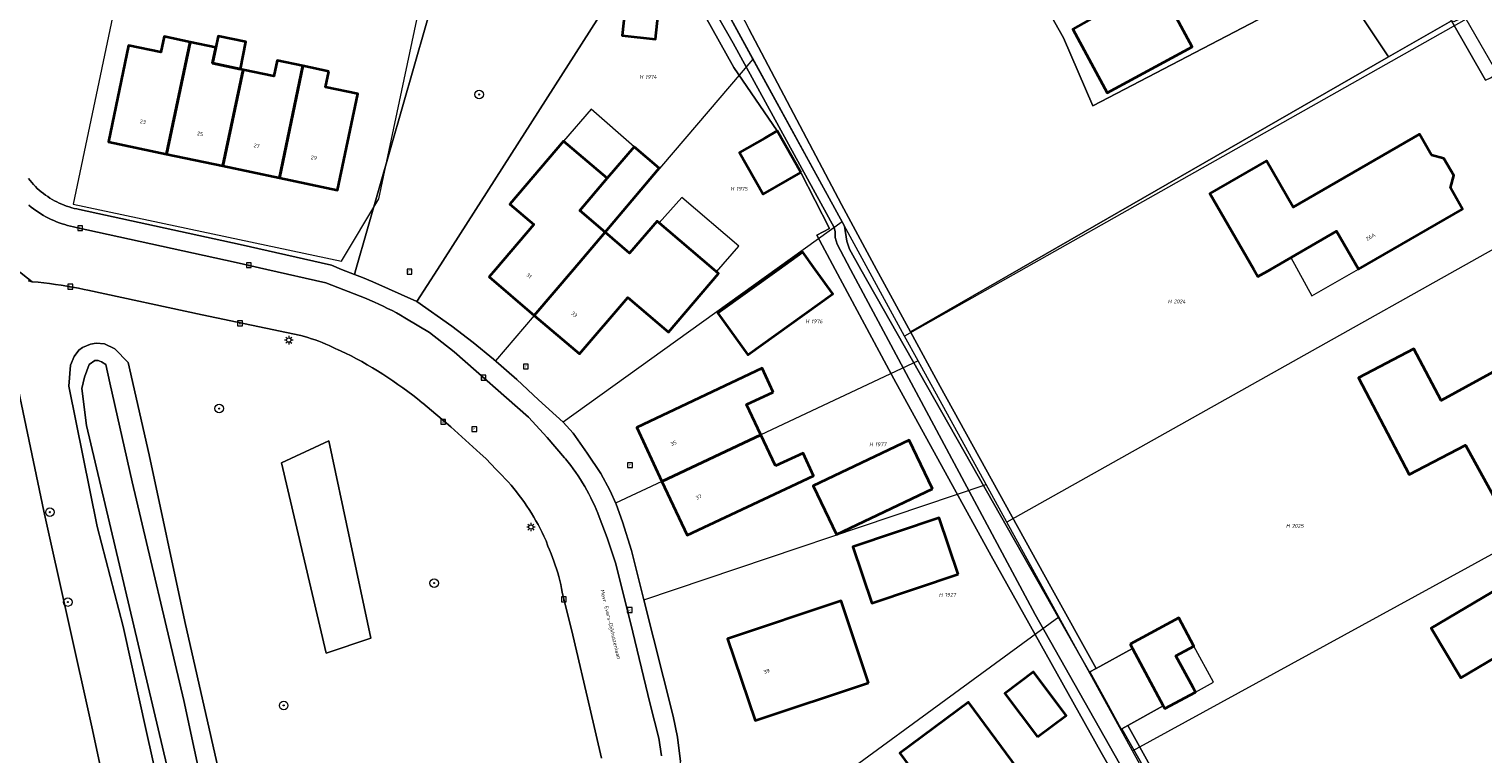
# Model space of a CAD drawing. Header units: metres. Extents: x 250001 to 257773, y 598992 to 609118.
# Tile 100 of 256: x 251934 to 252070, y 601113 to 601181. Entities that reach past the tile are written whole.
import ezdxf
from ezdxf.enums import TextEntityAlignment as Align
from ezdxf.lldxf.tags import DXFTag

# ---------------------------------------------------------------- set-up
doc = ezdxf.new("R2010")
doc.units = ezdxf.units.M
for name, color, linetype, lineweight in [('B-WE-GR-BOOM-S', 252, 'Continuous', 25), ('B-WE-GR-GRAS-GV', 252, 'Continuous', 13), ('B-WE-GR-GROENVOORZIENING-GV', 252, 'Continuous', 18), ('B-WE-KG-GRENS_PERCEEL-G', 150, 'KG-PERCEEL', 18), ('B-WE-KG-GRENS_PERCEEL-S', 150, 'Continuous', 25), ('B-WE-KL-ET_LS_OV_LICHTMAST-S', 252, 'Continuous', 25), ('B-WE-OG-BEBOUWING-GV', 1, 'Continuous', 35), ('B-WE-OG-BEBOUWING-T18', 7, 'Continuous', 18), ('B-WE-OG-BEBOUWING_LUIFEL-GV', 1, 'Continuous', 18), ('B-WE-OG-BEBOUWING_OVERBOUWING-GV', 1, 'Continuous', 18), ('B-WE-OG-TERREIN_ERF-GV', 7, 'Continuous', 18), ('B-WE-OG-TOPOGRAFIE-T18', 2, 'Continuous', 18), ('B-WE-OG-WATER-GV', 252, 'Continuous', 18), ('B-WE-OG-WATER_SLOOT-GV', 252, 'Continuous', 18), ('B-WE-RI-GWA_KOLK-S', 252, 'Continuous', 25), ('B-WE-RI-GWA_RIOOLPUT-S', 252, 'Continuous', 25), ('B-WE-VH-VERHARDING_GESLOTEN-GV', 252, 'Continuous', 18), ('B-WE-VH-VERHARDING_OPEN-GV', 252, 'Continuous', 18), ('X-XX-AL-REFERENTIE-G', 7, 'Continuous', 18)]:
    doc.layers.add(name, color=color, linetype=linetype, lineweight=lineweight)
doc.styles.add('NLCS-ISO', font='NLCS-ISO.ttf')
doc.styles.add('NLCS-ISO-ANNOTATIEF-T18', font='NLCS-ISO.ttf', dxfattribs={"height": 1.8})
doc.styles.get("Standard").update_dxf_attribs({"font": 'NLCS-ISO.ttf'})
tags = doc.linetypes.add('KG-PERCEEL', pattern='A,5.5,-2,["P",Standard,S=1.8,R=0,X=-0.5,Y=-0.9],-2,5.5,-2,[5,NLCS.SHX,S=0.75,R=0,X=0,Y=0],-2', length=19).pattern_tags.tags
tags[6] = DXFTag(74, 10)

# ---------------------------------------------------------------- blocks, each defined once
blk = doc.blocks.new('SKG-PERCEELNUMMER-SO')
at = {"style": 'NLCS-ISO', "oblique": 10, "flags": 1}
blk.add_attdef('GEMEENTECODE', text='', height=1.8, dxfattribs=at).set_placement((0, 2.55), align=Align.MIDDLE_CENTER)
at = {"style": 'NLCS-ISO', "oblique": 10}
blk.add_attdef('SECTIE', text='', height=1.8, dxfattribs=at).set_placement((-0.5, 0), align=Align.MIDDLE_RIGHT)
blk.add_attdef('PERCEELNUMMER', text='', height=1.8, dxfattribs=at).set_placement((0.5, 0), align=Align.MIDDLE_LEFT)
blk = doc.blocks.new('BS2021-132-Xref-KAD-20210617')
at = {"layer": 'B-WE-KG-GRENS_PERCEEL-G', "flags": 128}
for points in [[(251944.355, 601212.885), (251944.589, 601210.703), (251944.526, 601208.287), (251941.249, 601192.189), (251940.6, 601190.419), (251943.61, 601189.801), (251938.279, 601164.439), (251963.372, 601159.086), (251966.888, 601164.94), (251970.948, 601184.192), (251966.108, 601185.185), (251972.797, 601218.836)], [(251994.055, 601192.272), (251970.43, 601155.318), (251973.714, 601153.026), (251975.688, 601151.487), (251977.594, 601149.938), (251977.783, 601149.785)], [(252001.864, 601177.995), (251994.055, 601192.272)], [(252068.574, 601181.726), (252016.041, 601152.078)], [(252078.587, 601164.405), (252068.574, 601181.726)], [(252001.864, 601177.995), (251988.038, 601161.798), (251981.409, 601154.033), (251977.783, 601149.785)], [(252010.193, 601162.769), (252001.864, 601177.995)], [(252078.587, 601164.405), (252055.443, 601151.424), (252025.605, 601134.706)], [(252010.193, 601162.769), (251984.124, 601144.043)], [(252016.041, 601152.078), (252010.193, 601162.769)], [(252017.309, 601149.775), (252016.041, 601152.078)], [(251977.783, 601149.785), (251979.765, 601148.048), (251981.814, 601146.147), (251984.124, 601144.043)], [(252017.309, 601149.775), (252002.602, 601142.868), (251993.345, 601138.52), (251989.018, 601136.488)], [(252023.662, 601138.236), (252017.309, 601149.775)], [(251984.124, 601144.043), (251985.038, 601143.025), (251986.352, 601141.171), (251987.627, 601139.245), (251988.465, 601137.713), (251989.018, 601136.488)], [(252037.373, 601113.331), (252068.744, 601130.504), (252091.378, 601142.918)], [(251991.661, 601127.453), (252023.662, 601138.236)], [(252025.605, 601134.706), (252023.662, 601138.236)], [(251989.018, 601136.488), (251989.064, 601136.386), (251989.649, 601134.745), (251990.49, 601132.07), (251991.661, 601127.453)], [(252030.48, 601125.852), (252025.605, 601134.706)], [(251995.128, 601108.395), (251995.191, 601110.204), (251995.102, 601112.354), (251994.821, 601114.614), (251994.393, 601116.565), (251991.661, 601127.453)], [(252000.391, 601103.864), (252030.48, 601125.852)], [(252037.373, 601113.331), (252030.48, 601125.852)], [(252041.178, 601106.419), (252037.373, 601113.331)]]:
    blk.add_lwpolyline(points, dxfattribs=at)
at = {"layer": 'B-WE-KG-GRENS_PERCEEL-S', "xscale": 0.2, "yscale": 0.2, "zscale": 0.2}
for p, values in [((251991.693, 601176.316), {'PERCEELNUMMER': '1974', 'SECTIE': 'H'}), ((252000.201, 601165.867), {'PERCEELNUMMER': '1975', 'SECTIE': 'H'}), ((252041.114, 601155.335), {'PERCEELNUMMER': '2024', 'SECTIE': 'H'}), ((252007.217, 601153.477), {'PERCEELNUMMER': '1976', 'SECTIE': 'H'}), ((252013.188, 601141.984), {'PERCEELNUMMER': '1977', 'SECTIE': 'H'}), ((252052.163, 601134.361), {'PERCEELNUMMER': '2025', 'SECTIE': 'H'}), ((252019.704, 601127.922), {'PERCEELNUMMER': '1927', 'SECTIE': 'H'})]:
    blk.add_blockref('SKG-PERCEELNUMMER-SO', p, dxfattribs=at).add_auto_attribs(values)
blk = doc.blocks.new('SKL-ET_OV_LICHTMAST-SO')
at = {"color": 0, "linetype": 'ByBlock', "lineweight": 18}
for points in [[(-1.25, 0), (-2, 0)], [(-1.41, 1.41), (-0.88, 0.88)], [(0, 2), (0, 1.25)], [(0.88, 0.88), (1.41, 1.41)], [(2, 0), (1.25, 0)], [(-1.41, -1.41), (-0.88, -0.88)], [(0, -1.25), (0, -2)], [(0.88, -0.88), (1.41, -1.41)]]:
    blk.add_lwpolyline(points, dxfattribs=at)
blk.add_circle((0, 0), 1, dxfattribs=at)
blk = doc.blocks.new('SRI-KOLK-SO')
at = {"color": 0, "linetype": 'ByBlock', "lineweight": 18}
blk.add_lwpolyline([(-1.125, -1.125), (1.125, -1.125), (1.125, 1.125), (-1.125, 1.125)], close=True, dxfattribs=at)
at = {"color": 0, "linetype": 'ByBlock', "lineweight": 18, "style": 'NLCS-ISO'}
blk.add_text('k', height=1.5, dxfattribs=at).set_placement((0, 0), align=Align.MIDDLE_CENTER)
blk = doc.blocks.new('SRI-PUT_INSPECTIEPUT_RIOOLPUT-SO')
at = {"color": 0, "linetype": 'ByBlock', "lineweight": 18}
blk.add_lwpolyline([(-1.12, -1.12), (1.12, -1.12), (1.12, 1.12), (-1.12, 1.12)], close=True, dxfattribs=at)
at = {"color": 0, "linetype": 'ByBlock', "lineweight": 18, "style": 'NLCS-ISO'}
blk.add_text('r', height=1.5, dxfattribs=at).set_placement((0, 0.28), align=Align.MIDDLE_CENTER)
blk = doc.blocks.new('SGR-BOOM_01-SO')
at = {"linetype": 'ByBlock', "lineweight": 18}
h = blk.add_hatch(color=0, dxfattribs=at)
h.dxf.hatch_style = 1
edge = h.paths.add_edge_path()
edge.add_arc((0, 0), 0.25, 0, 360)
at = {"color": 0, "linetype": 'ByBlock', "lineweight": 18}
for radius in [2, 0.25]:
    blk.add_circle((0, 0), radius, dxfattribs=at)
blk = doc.blocks.new('BS2021-132-Xref-BGT-GRIJS-20210617-aangepast')
at = {"layer": 'B-WE-GR-GRAS-GV', "flags": 128}
blk.add_lwpolyline([(252056.448, 601185.517), (252033.668, 601173.61), (252030.916, 601179.96), (252029.399, 601182.624), (252029.201, 601184.467), (252024.183, 601193.97), (252051.129, 601208.909), (252047.72, 601215.03), (252042.266, 601224.247), (252032.952, 601219.566), (252016.482, 601209.644), (252000, 601200.873), (251993.86, 601197.606), (251993.048, 601196.986), (251993.203, 601196.694), (252000, 601183.662), (252001.48, 601180.824), (252010.133, 601164.4), (252013.425, 601158.336), (252016.59, 601152.505), (252061.295, 601178.184)], close=True, dxfattribs=at)
at = {"layer": 'B-WE-GR-GROENVOORZIENING-GV', "flags": 128}
for points in [[(251989.5, 601196.146), (251977.108, 601219.738), (251972.797, 601218.836), (251969.748, 601203.496), (251976.198, 601201.933), (251972.907, 601188.439), (251972.352, 601184.951), (251964.736, 601158.336), (251964.599, 601157.858), (251965.333, 601157.567), (251966.308, 601157.18), (251970.43, 601155.318), (251972.36, 601158.336), (251992.778, 601190.275)], [(251957.774, 601140.255), (251962.212, 601142.297), (251966.131, 601123.852), (251961.935, 601122.452)], [(251966.131, 601123.852), (251962.212, 601142.297), (251957.774, 601140.255), (251961.935, 601122.452)]]:
    blk.add_lwpolyline(points, close=True, dxfattribs=at)
for points in [[(251932.19, 601151.665), (251935.554, 601135.722), (251940.027, 601115.564), (251943.66, 601098.722)], [(251987.709, 601112.665), (251986.597, 601117.347), (251985.016, 601124.131), (251984.03, 601128.172), (251983.964, 601128.517), (251983.885, 601128.886), (251983.799, 601129.253), (251983.705, 601129.618), (251983.603, 601129.981), (251983.494, 601130.342), (251983.377, 601130.701), (251983.252, 601131.057), (251983.12, 601131.41), (251982.98, 601131.76), (251982.833, 601132.108), (251982.679, 601132.452), (251982.511, 601132.949), (251982.482, 601133.016), (251982.314, 601133.386), (251982.139, 601133.753), (251981.957, 601134.117), (251981.767, 601134.477), (251981.571, 601134.834), (251981.367, 601135.186), (251981.157, 601135.534), (251980.94, 601135.878), (251980.716, 601136.218), (251980.486, 601136.553), (251980.249, 601136.884), (251980.005, 601137.21), (251979.755, 601137.531), (251979.499, 601137.847), (251979.237, 601138.158), (251978.969, 601138.464), (251978.694, 601138.765), (251978.414, 601139.06), (251978.128, 601139.349), (251977.837, 601139.633), (251976.896, 601140.667), (251976.342, 601141.14), (251973.597, 601143.614), (251970.986, 601145.837), (251970.941, 601145.874), (251970.494, 601146.229), (251970.043, 601146.578), (251969.587, 601146.921), (251969.126, 601147.258), (251968.661, 601147.588), (251968.19, 601147.911), (251967.716, 601148.228), (251967.237, 601148.538), (251966.754, 601148.841), (251966.266, 601149.138), (251965.775, 601149.427), (251965.279, 601149.71), (251964.779, 601149.986), (251964.276, 601150.254), (251963.769, 601150.516), (251963.008, 601150.832), (251962.861, 601150.908), (251962.545, 601151.065), (251962.225, 601151.214), (251961.903, 601151.357), (251961.577, 601151.492), (251961.248, 601151.619), (251960.916, 601151.739), (251960.582, 601151.852), (251960.245, 601151.956), (251959.906, 601152.054), (251959.565, 601152.143), (251950.364, 601154.094), (251939.663, 601156.378), (251939.306, 601156.457), (251938.773, 601156.568), (251938.237, 601156.671), (251937.701, 601156.767), (251937.162, 601156.854), (251936.623, 601156.934), (251936.083, 601157.006), (251935.541, 601157.069), (251934.999, 601157.125), (251934.456, 601157.173), (251934.117, 601157.258)], [(251932.684, 601078.356), (251946.22, 601080.527), (251943.445, 601093.657), (251938.635, 601092.699), (251937.594, 601098.444), (251942.877, 601099.594), (251943.098, 601098.595), (251943.66, 601098.722), (251940.027, 601115.564), (251935.554, 601135.722), (251932.19, 601151.665)], [(251948.486, 601100.234), (251945.181, 601114.969), (251942.96, 601124.959), (251940.528, 601134.304), (251937.888, 601147.418), (251938.046, 601149.386), (251938.375, 601150.199), (251938.816, 601150.776), (251939.153, 601151.023), (251939.902, 601151.359), (251940.43, 601151.426), (251941.229, 601151.39), (251942.196, 601150.902), (251943.424, 601149.644), (251945.405, 601140.993), (251948.741, 601125.412), (251952.336, 601109.501)]]:
    blk.add_lwpolyline(points, dxfattribs=at)
at = {"layer": 'B-WE-OG-BEBOUWING-GV', "flags": 128}
for points in [[(252035.923, 601183.083), (252034.291, 601182.2), (252031.777, 601180.791), (252034.998, 601174.841), (252042.952, 601179.146), (252039.637, 601185.271)], [(251993.178, 601183.95), (251990.057, 601184.278), (251989.628, 601180.19), (251992.749, 601179.862)], [(251949.216, 601179.577), (251946.801, 601180.087), (251946.491, 601178.621), (251943.47, 601179.26), (251941.579, 601170.26), (251947.007, 601169.114)], [(251951.63, 601179.067), (251951.32, 601177.601), (251953.936, 601177.048), (251954.433, 601179.586), (251951.838, 601180.123)], [(251954.189, 601176.995), (251953.936, 601177.048), (251951.32, 601177.601), (251951.63, 601179.067), (251949.216, 601179.577), (251947.007, 601169.114), (251952.29, 601167.999)], [(251959.777, 601177.348), (251957.367, 601177.856), (251957.057, 601176.39), (251954.189, 601176.995), (251952.29, 601167.999), (251957.569, 601166.885)], [(251962.187, 601176.839), (251959.777, 601177.348), (251957.569, 601166.885), (251963, 601165.739), (251964.899, 601174.734), (251961.878, 601175.371)], [(251988.23, 601166.846), (251984.152, 601170.313), (251979.134, 601164.424), (251981.357, 601162.528), (251977.785, 601158.336), (251977.186, 601157.633), (251981.409, 601154.033), (251985.083, 601158.336), (251988.037, 601161.797), (251985.661, 601163.83)], [(252006.346, 601167.376), (252004.139, 601171.271), (252002.971, 601170.609), (252000.609, 601169.271), (252002.816, 601165.376), (252005.087, 601166.663)], [(252065.34, 601169.004), (252064.206, 601170.982), (252052.374, 601164.156), (252049.886, 601168.469), (252044.607, 601165.423), (252048.696, 601158.336), (252049.087, 601157.658), (252050.263, 601158.336), (252056.442, 601161.902), (252058.492, 601158.348), (252068.24, 601163.972), (252067.102, 601165.951), (252067.421, 601167.114), (252066.491, 601168.698)], [(251990.757, 601169.798), (251988.23, 601166.846), (251985.661, 601163.83), (251988.037, 601161.797), (251993.084, 601167.807)], [(251998.19, 601158.336), (251992.897, 601162.854), (251990.325, 601159.843), (251988.037, 601161.797), (251985.083, 601158.336), (251981.409, 601154.033), (251985.64, 601150.426), (251990.153, 601155.712), (251993.971, 601152.453), (251998.654, 601157.94)], [(252007.691, 601158.336), (252006.544, 601159.942), (252004.297, 601158.336), (251998.587, 601154.256), (252001.371, 601150.36), (252009.328, 601156.046)], [(252078.63, 601148.14), (252076.63, 601151.78), (252066.227, 601146.064), (252063.686, 601150.919), (252058.499, 601148.204), (252063.237, 601139.152), (252068.504, 601141.909), (252071.428, 601136.576), (252076.126, 601139.114), (252076.141, 601139.088), (252081.22, 601141.89), (252078.35, 601147.15)], [(252003.75, 601146.861), (252002.733, 601149.087), (251990.995, 601143.552), (251993.345, 601138.52), (252002.601, 601142.868), (252001.276, 601145.711)], [(252003.958, 601139.957), (252002.601, 601142.868), (251993.345, 601138.52), (251995.699, 601133.482), (252004.95, 601137.828), (252007.541, 601139.036), (252006.549, 601141.165)], [(252018.644, 601137.835), (252016.475, 601142.377), (252007.503, 601138.093), (252009.672, 601133.551)], [(252021.051, 601129.852), (252019.273, 601135.117), (252011.214, 601132.395), (252012.992, 601127.13)], [(252076.848, 601125.348), (252074.098, 601130.005), (252065.306, 601124.813), (252068.056, 601120.156)], [(252012.685, 601119.706), (252010.114, 601127.349), (251999.494, 601123.797), (252002.06, 601116.159)], [(252037.13, 601123.296), (252037.351, 601122.886), (252040.241, 601117.532), (252040.376, 601117.281), (252043.247, 601118.83), (252043.025, 601119.242), (252041.417, 601122.221), (252043.103, 601123.131), (252041.688, 601125.755)], [(252028.483, 601114.65), (252031.152, 601116.631), (252028.115, 601120.722), (252025.434, 601118.703)], [(252026.615, 601111.672), (252022.012, 601117.876), (252015.6, 601113.131), (252019.159, 601108.302), (252013.104, 601103.824), (252018.092, 601097.097), (252026.823, 601103.542), (252022.881, 601108.924)]]:
    blk.add_lwpolyline(points, close=True, dxfattribs=at)
at = {"layer": 'B-WE-OG-BEBOUWING_LUIFEL-GV', "flags": 128}
for points in [[(251984.152, 601170.313), (251988.23, 601166.846), (251990.757, 601169.798), (251986.733, 601173.301)], [(251993.094, 601162.686), (251998.448, 601158.116), (252000.531, 601160.498), (251995.213, 601165.055)], [(252052.161, 601159.431), (252054.145, 601155.848), (252058.492, 601158.348), (252056.442, 601161.902)], [(252043.103, 601123.131), (252041.417, 601122.221), (252043.247, 601118.83), (252044.933, 601119.74)]]:
    blk.add_lwpolyline(points, close=True, dxfattribs=at)
at = {"layer": 'B-WE-OG-BEBOUWING_OVERBOUWING-GV', "flags": 128}
blk.add_lwpolyline([(252037.351, 601122.886), (252033.97, 601121.028), (252033.383, 601120.705), (252034.901, 601117.942), (252036.313, 601115.372), (252036.352, 601115.393), (252036.926, 601115.709), (252040.241, 601117.532)], close=True, dxfattribs=at)
at = {"layer": 'B-WE-OG-TERREIN_ERF-GV', "flags": 128}
for points in [[(251934.099, 601166.827), (251934.254, 601166.633), (251934.414, 601166.443), (251934.581, 601166.259), (251934.754, 601166.08), (251934.932, 601165.907), (251935.116, 601165.74), (251935.305, 601165.579), (251935.499, 601165.424), (251935.698, 601165.275), (251935.902, 601165.133), (251936.11, 601164.997), (251936.322, 601164.868), (251936.538, 601164.747), (251936.759, 601164.632), (251936.983, 601164.524), (251937.21, 601164.423), (251937.44, 601164.33), (251937.673, 601164.245), (251937.909, 601164.166), (251938.147, 601164.096), (251938.388, 601164.033), (251938.63, 601163.978), (251938.874, 601163.931), (251953.889, 601160.65), (251962.432, 601158.717), (251963.392, 601158.336), (251964.599, 601157.858), (251964.736, 601158.336), (251972.352, 601184.951)], [(252046.383, 601092.346), (252034.434, 601113.173), (252024.149, 601131.552), (252015.04, 601148.101), (252009.552, 601158.336), (252007.838, 601161.532), (252009.024, 601162.165), (252006.346, 601167.376), (252005.087, 601166.663), (252002.816, 601165.376), (252000.609, 601169.271), (252002.971, 601170.609), (252004.139, 601171.271), (252000.072, 601177.212), (251992.778, 601190.275), (251972.36, 601158.336), (251970.43, 601155.318), (251973.714, 601153.026), (251975.688, 601151.487), (251977.594, 601149.938), (251979.765, 601148.048), (251981.814, 601146.147), (251984.124, 601144.043), (251985.038, 601143.025), (251986.352, 601141.171), (251987.627, 601139.245), (251988.465, 601137.713), (251989.064, 601136.386), (251989.649, 601134.745), (251990.49, 601132.07), (251991.66, 601127.453), (251994.392, 601116.565), (251994.82, 601114.613), (251995.102, 601112.354)], [(252070.379, 601176.007), (252067.186, 601181.568), (252061.295, 601178.184), (252016.59, 601152.505), (252019.367, 601147.39), (252029.719, 601128.677), (252033.97, 601121.028), (252037.351, 601122.886), (252037.13, 601123.296), (252041.688, 601125.755), (252043.103, 601123.131), (252041.417, 601122.221), (252043.025, 601119.242), (252043.247, 601118.83), (252040.376, 601117.281), (252040.241, 601117.532), (252036.926, 601115.709), (252038.997, 601111.983)]]:
    blk.add_lwpolyline(points, dxfattribs=at)
for points in [[(252053.407, 601204.82), (252053.088, 601205.392), (252051.129, 601208.909), (252024.183, 601193.97), (252029.201, 601184.467), (252029.399, 601182.624), (252030.916, 601179.96), (252033.668, 601173.61), (252056.448, 601185.517), (252061.295, 601178.184), (252067.186, 601181.568), (252055.45, 601202.01), (252055.091, 601202.591), (252054.83, 601202.431)], [(252031.777, 601180.791), (252034.291, 601182.2), (252035.923, 601183.083), (252039.637, 601185.271), (252042.952, 601179.146), (252034.998, 601174.841)], [(251992.749, 601179.862), (251989.628, 601180.19), (251990.057, 601184.278), (251993.178, 601183.95)], [(251951.63, 601179.067), (251951.838, 601180.123), (251954.433, 601179.586), (251953.936, 601177.048), (251954.189, 601176.995), (251957.057, 601176.39), (251957.367, 601177.856), (251959.777, 601177.348), (251962.187, 601176.839), (251961.878, 601175.371), (251964.899, 601174.734), (251963, 601165.739), (251957.569, 601166.885), (251952.29, 601167.999), (251947.007, 601169.114), (251941.579, 601170.26), (251943.47, 601179.26), (251946.491, 601178.621), (251946.801, 601180.087), (251949.216, 601179.577)], [(251993.971, 601152.453), (251990.153, 601155.712), (251985.64, 601150.426), (251981.409, 601154.033), (251977.186, 601157.633), (251977.785, 601158.336), (251981.357, 601162.528), (251979.134, 601164.424), (251984.152, 601170.313), (251988.23, 601166.846), (251990.757, 601169.798), (251993.084, 601167.807), (251988.037, 601161.797), (251990.325, 601159.843), (251992.897, 601162.854), (251998.19, 601158.336), (251998.654, 601157.94)], [(252064.206, 601170.982), (252065.34, 601169.004), (252066.491, 601168.698), (252067.421, 601167.114), (252067.102, 601165.951), (252068.24, 601163.972), (252058.492, 601158.348), (252056.442, 601161.902), (252050.263, 601158.336), (252049.087, 601157.658), (252048.696, 601158.336), (252044.607, 601165.423), (252049.886, 601168.469), (252052.374, 601164.156)], [(252001.371, 601150.36), (251998.587, 601154.256), (252004.297, 601158.336), (252006.544, 601159.942), (252007.691, 601158.336), (252009.328, 601156.046)], [(252076.63, 601151.78), (252078.63, 601148.14), (252078.35, 601147.15), (252081.22, 601141.89), (252076.141, 601139.088), (252076.126, 601139.114), (252071.428, 601136.576), (252068.504, 601141.909), (252063.237, 601139.152), (252058.499, 601148.204), (252063.686, 601150.919), (252066.227, 601146.064)], [(251995.699, 601133.482), (251993.345, 601138.52), (251990.995, 601143.552), (252002.733, 601149.087), (252003.75, 601146.861), (252001.276, 601145.711), (252002.601, 601142.868), (252003.958, 601139.957), (252006.549, 601141.165), (252007.541, 601139.036), (252004.95, 601137.828)], [(252009.672, 601133.551), (252007.503, 601138.093), (252016.475, 601142.377), (252018.644, 601137.835)], [(252012.992, 601127.13), (252011.214, 601132.395), (252019.273, 601135.117), (252021.051, 601129.852)], [(252076.848, 601125.348), (252068.056, 601120.156), (252065.306, 601124.813), (252074.098, 601130.005)], [(252002.06, 601116.159), (251999.494, 601123.797), (252010.114, 601127.349), (252012.685, 601119.706)], [(252028.483, 601114.65), (252025.434, 601118.703), (252028.115, 601120.722), (252031.152, 601116.631)], [(252018.092, 601097.097), (252013.104, 601103.824), (252019.159, 601108.302), (252015.6, 601113.131), (252022.012, 601117.876), (252026.615, 601111.672), (252022.881, 601108.924), (252026.823, 601103.542)]]:
    blk.add_lwpolyline(points, close=True, dxfattribs=at)
at = {"layer": 'B-WE-OG-WATER-GV', "flags": 128}
for points in [[(251993.181, 601191.422), (252000, 601179.48), (252009.47, 601162.245), (252009.546, 601161.856), (252009.568, 601161.316), (252009.747, 601160.681), (252011.001, 601158.336), (252028.258, 601126.084), (252049.51, 601088.539)], [(252076.624, 601044.655), (252036.352, 601115.393), (252036.313, 601115.372), (252034.901, 601117.942), (252032.601, 601121.982), (252011.956, 601158.336), (252010.88, 601160.231), (252010.652, 601160.967), (252010.438, 601162.374), (251999.827, 601181.704)]]:
    blk.add_lwpolyline(points, dxfattribs=at)
blk.add_lwpolyline([(251940.626, 601149.825), (251940.301, 601149.832), (251939.791, 601149.444), (251939.352, 601148.272), (251939.108, 601147.2), (251939.522, 601143.736), (251953.761, 601083.606), (251954.108, 601083.259), (251954.491, 601083.221), (251954.994, 601083.27), (251955.306, 601083.366), (251955.65, 601083.551), (251955.921, 601083.811), (251956.078, 601084.251), (251952.622, 601099.458), (251948.632, 601118.043), (251943.795, 601138.477), (251941.718, 601147.72), (251941.327, 601149.456), (251940.933, 601149.7)], close=True, dxfattribs=at)
at = {"layer": 'B-WE-OG-WATER_SLOOT-GV', "flags": 128}
for points in [[(251992.778, 601190.275), (252000.072, 601177.212), (252004.139, 601171.271), (252006.346, 601167.376), (252009.024, 601162.165), (252007.838, 601161.532), (252009.552, 601158.336), (252015.04, 601148.101), (252024.149, 601131.552), (252034.434, 601113.173), (252046.383, 601092.346)], [(252038.997, 601111.983), (252036.926, 601115.709), (252036.352, 601115.393), (252076.624, 601044.655)], [(252049.51, 601088.539), (252028.258, 601126.084), (252011.001, 601158.336), (252009.747, 601160.681), (252009.568, 601161.316), (252009.546, 601161.856), (252009.47, 601162.245), (252000, 601179.48), (251993.181, 601191.422)], [(251999.827, 601181.704), (252010.438, 601162.374), (252010.652, 601160.967), (252010.88, 601160.231), (252011.956, 601158.336), (252032.601, 601121.982), (252034.901, 601117.942), (252033.383, 601120.705), (252033.97, 601121.028), (252029.719, 601128.677), (252019.367, 601147.39), (252016.59, 601152.505), (252013.425, 601158.336), (252010.133, 601164.4), (252001.48, 601180.824)], [(251952.336, 601109.501), (251948.741, 601125.412), (251945.405, 601140.993), (251943.424, 601149.644), (251942.196, 601150.902), (251941.229, 601151.39), (251940.43, 601151.426), (251939.902, 601151.359), (251939.153, 601151.023), (251938.816, 601150.776), (251938.375, 601150.199), (251938.046, 601149.386), (251937.888, 601147.418), (251940.528, 601134.304), (251942.96, 601124.959), (251945.181, 601114.969), (251948.486, 601100.234)]]:
    blk.add_lwpolyline(points, dxfattribs=at)
blk.add_lwpolyline([(251939.791, 601149.444), (251940.301, 601149.832), (251940.626, 601149.825), (251940.933, 601149.7), (251941.327, 601149.456), (251941.718, 601147.72), (251943.795, 601138.477), (251948.632, 601118.043), (251952.622, 601099.458), (251956.078, 601084.251), (251955.921, 601083.811), (251955.65, 601083.551), (251955.306, 601083.366), (251954.994, 601083.27), (251954.491, 601083.221), (251954.108, 601083.259), (251953.761, 601083.606), (251939.522, 601143.736), (251939.108, 601147.2), (251939.352, 601148.272)], close=True, dxfattribs=at)
at = {"layer": 'B-WE-VH-VERHARDING_GESLOTEN-GV', "flags": 128}
for points in [[(251932.999, 601158.336), (251934.456, 601157.173), (251934.999, 601157.125), (251935.541, 601157.069), (251936.083, 601157.006), (251936.623, 601156.934), (251937.162, 601156.854), (251937.701, 601156.767), (251938.237, 601156.671), (251938.773, 601156.568), (251939.306, 601156.457), (251939.663, 601156.378), (251950.364, 601154.094), (251959.565, 601152.143), (251959.906, 601152.054), (251960.245, 601151.956), (251960.582, 601151.852), (251960.916, 601151.739), (251961.248, 601151.619), (251961.577, 601151.492), (251961.903, 601151.357), (251962.225, 601151.214), (251962.545, 601151.065), (251962.861, 601150.908), (251963.008, 601150.832), (251963.769, 601150.516), (251964.276, 601150.254), (251964.779, 601149.986), (251965.279, 601149.71), (251965.775, 601149.427), (251966.266, 601149.138), (251966.754, 601148.841), (251967.237, 601148.538), (251967.716, 601148.228), (251968.19, 601147.911), (251968.661, 601147.588), (251969.126, 601147.258), (251969.587, 601146.921), (251970.043, 601146.578), (251970.494, 601146.229), (251970.941, 601145.874), (251970.986, 601145.837), (251973.597, 601143.614), (251976.342, 601141.14), (251976.896, 601140.667), (251977.837, 601139.633), (251978.128, 601139.349), (251978.414, 601139.06), (251978.694, 601138.765), (251978.969, 601138.464), (251979.237, 601138.158), (251979.499, 601137.847), (251979.755, 601137.531), (251980.005, 601137.21), (251980.249, 601136.884), (251980.486, 601136.553), (251980.716, 601136.218), (251980.94, 601135.878), (251981.157, 601135.534), (251981.367, 601135.186), (251981.571, 601134.834), (251981.767, 601134.477), (251981.957, 601134.117), (251982.139, 601133.753), (251982.314, 601133.386), (251982.482, 601133.016), (251982.511, 601132.949), (251982.679, 601132.452), (251982.833, 601132.108), (251982.98, 601131.76), (251983.12, 601131.41), (251983.252, 601131.057), (251983.377, 601130.701), (251983.494, 601130.342), (251983.603, 601129.981), (251983.705, 601129.618), (251983.799, 601129.253), (251983.885, 601128.886), (251983.964, 601128.517), (251984.03, 601128.172), (251985.016, 601124.131), (251986.597, 601117.347), (251987.709, 601112.665)], [(251993.313, 601112.876), (251993.048, 601114.514), (251992.259, 601117.709), (251990.414, 601125.328), (251989.016, 601130.898), (251988.228, 601133.257), (251987.494, 601135.191), (251987.349, 601135.558), (251987.197, 601135.922), (251987.037, 601136.282), (251986.871, 601136.639), (251986.696, 601136.993), (251986.515, 601137.343), (251986.327, 601137.69), (251986.132, 601138.032), (251985.93, 601138.371), (251985.721, 601138.705), (251985.505, 601139.035), (251985.283, 601139.361), (251985.054, 601139.682), (251984.818, 601139.998), (251984.576, 601140.31), (251984.328, 601140.616), (251984.233, 601140.731), (251982.63, 601142.629), (251980.882, 601144.508), (251973.923, 601150.613), (251971.601, 601152.431), (251969.466, 601153.713), (251969.305, 601153.81), (251968.909, 601154.04), (251968.51, 601154.264), (251968.106, 601154.48), (251967.699, 601154.69), (251967.289, 601154.892), (251966.874, 601155.087), (251966.457, 601155.274), (251966.036, 601155.455), (251965.682, 601155.6), (251961.928, 601157.088), (251956.412, 601158.336), (251953.52, 601158.991), (251938.574, 601162.258), (251938.304, 601162.31), (251938.036, 601162.37), (251937.77, 601162.437), (251937.506, 601162.513), (251937.245, 601162.596), (251936.985, 601162.686), (251936.729, 601162.784), (251936.475, 601162.89), (251936.225, 601163.003), (251935.978, 601163.123), (251935.735, 601163.25), (251935.496, 601163.384), (251935.26, 601163.525), (251935.029, 601163.673), (251934.802, 601163.828), (251934.58, 601163.989), (251934.362, 601164.157), (251934.15, 601164.33)], [(251934.117, 601157.258), (251934.456, 601157.173), (251932.999, 601158.336)]]:
    blk.add_lwpolyline(points, dxfattribs=at)
at = {"layer": 'B-WE-VH-VERHARDING_OPEN-GV', "flags": 128}
for points in [[(251934.15, 601164.33), (251934.362, 601164.157), (251934.58, 601163.989), (251934.802, 601163.828), (251935.029, 601163.673), (251935.26, 601163.525), (251935.496, 601163.384), (251935.735, 601163.25), (251935.978, 601163.123), (251936.225, 601163.003), (251936.475, 601162.89), (251936.729, 601162.784), (251936.985, 601162.686), (251937.245, 601162.596), (251937.506, 601162.513), (251937.77, 601162.437), (251938.036, 601162.37), (251938.304, 601162.31), (251938.574, 601162.258), (251953.52, 601158.991), (251956.412, 601158.336), (251961.928, 601157.088), (251965.682, 601155.6), (251966.036, 601155.455), (251966.457, 601155.274), (251966.874, 601155.087), (251967.289, 601154.892), (251967.699, 601154.69), (251968.106, 601154.48), (251968.51, 601154.264), (251968.909, 601154.04), (251969.305, 601153.81), (251969.466, 601153.713), (251971.601, 601152.431), (251973.923, 601150.613), (251980.882, 601144.508), (251982.63, 601142.629), (251984.233, 601140.731), (251984.328, 601140.616), (251984.576, 601140.31), (251984.818, 601139.998), (251985.054, 601139.682), (251985.283, 601139.361), (251985.505, 601139.035), (251985.721, 601138.705), (251985.93, 601138.371), (251986.132, 601138.032), (251986.327, 601137.69), (251986.515, 601137.343), (251986.696, 601136.993), (251986.871, 601136.639), (251987.037, 601136.282), (251987.197, 601135.922), (251987.349, 601135.558), (251987.494, 601135.191), (251988.228, 601133.257), (251989.016, 601130.898), (251990.414, 601125.328), (251992.259, 601117.709), (251993.048, 601114.514), (251993.313, 601112.876)], [(251995.102, 601112.354), (251994.82, 601114.613), (251994.392, 601116.565), (251991.66, 601127.453), (251990.49, 601132.07), (251989.649, 601134.745), (251989.064, 601136.386), (251988.465, 601137.713), (251987.627, 601139.245), (251986.352, 601141.171), (251985.038, 601143.025), (251984.124, 601144.043), (251981.814, 601146.147), (251979.765, 601148.048), (251977.594, 601149.938), (251975.688, 601151.487), (251973.714, 601153.026), (251970.43, 601155.318), (251966.308, 601157.18), (251965.333, 601157.567), (251964.599, 601157.858), (251963.392, 601158.336), (251962.432, 601158.717), (251953.889, 601160.65), (251938.874, 601163.931), (251938.63, 601163.978), (251938.388, 601164.033), (251938.147, 601164.096), (251937.909, 601164.166), (251937.673, 601164.245), (251937.44, 601164.33), (251937.21, 601164.423), (251936.983, 601164.524), (251936.759, 601164.632), (251936.538, 601164.747), (251936.322, 601164.868), (251936.11, 601164.997), (251935.902, 601165.133), (251935.698, 601165.275), (251935.499, 601165.424), (251935.305, 601165.579), (251935.116, 601165.74), (251934.932, 601165.907), (251934.754, 601166.08), (251934.581, 601166.259), (251934.414, 601166.443), (251934.254, 601166.633), (251934.099, 601166.827)]]:
    blk.add_lwpolyline(points, dxfattribs=at)
blk.add_lwpolyline([(252074.271, 601178.136), (252070.989, 601183.808), (252069.895, 601182.666), (252067.42, 601181.458), (252067.186, 601181.568), (252070.379, 601176.007), (252070.837, 601176.247), (252073.135, 601177.598)], close=True, dxfattribs=at)
at = {"layer": 'B-WE-GR-BOOM-S', "xscale": 0.2, "yscale": 0.2, "zscale": 0.2}
for p in [(251976.251, 601174.677), (251951.946, 601145.326), (251936.113, 601135.641), (251972.045, 601129.01), (251937.793, 601127.241), (251957.973, 601117.58)]:
    blk.add_blockref('SGR-BOOM_01-SO', p, dxfattribs=at)
at = {"layer": 'B-WE-KL-ET_LS_OV_LICHTMAST-S', "xscale": 0.2, "yscale": 0.2, "zscale": 0.2}
for p in [(251958.451, 601151.721), (251981.101, 601134.254)]:
    blk.add_blockref('SKL-ET_OV_LICHTMAST-SO', p, dxfattribs=at)
at = {"layer": 'B-WE-RI-GWA_KOLK-S', "xscale": 0.2, "yscale": 0.2, "zscale": 0.2}
for p in [(251938.942, 601162.191), (251954.719, 601158.72), (251938.019, 601156.716), (251953.883, 601153.289), (251976.666, 601148.206), (251972.895, 601144.081), (251984.172, 601127.5), (251990.331, 601126.494)]:
    blk.add_blockref('SRI-KOLK-SO', p, dxfattribs=at)
at = {"layer": 'B-WE-RI-GWA_RIOOLPUT-S', "xscale": 0.2, "yscale": 0.2, "zscale": 0.2}
for p in [(251969.74, 601158.12), (251980.63, 601149.25), (251975.8, 601143.4), (251990.37, 601140.03)]:
    blk.add_blockref('SRI-PUT_INSPECTIEPUT_RIOOLPUT-SO', p, dxfattribs=at)
at = {"layer": 'B-WE-OG-BEBOUWING-T18', "style": 'NLCS-ISO-ANNOTATIEF-T18'}
for s, rotation, p in [('23', 348.1, (251944.809, 601172.133)), ('25', 348.1, (251950.165, 601171.003)), ('27', 348.1, (251955.446, 601169.888)), ('29', 348.1, (251960.801, 601168.758)), ('26A', 30, (252059.633, 601161.374)), ('31', 319.6, (251980.919, 601157.736)), ('33', 319.6, (251985.146, 601154.132)), ('35', 25, (251994.435, 601142.094)), ('37', 25, (251996.787, 601137.059)), ('39', 18.6, (252003.147, 601120.774))]:
    blk.add_text(s, height=0.36, rotation=rotation, dxfattribs=at).set_placement(p, align=Align.MIDDLE)
at = {"layer": 'B-WE-OG-TOPOGRAFIE-T18', "style": 'NLCS-ISO-ANNOTATIEF-T18'}
blk.add_text('Mevr. Evers-Dijkhuizenlaan', height=0.36, rotation=283.7, dxfattribs=at).set_placement((251988.505, 601125.138), align=Align.MIDDLE)

msp = doc.modelspace()

# ---------------------------------------------------------------- block references
at = {"layer": 'X-XX-AL-REFERENTIE-G'}
for name in ['BS2021-132-Xref-BGT-GRIJS-20210617-aangepast', 'BS2021-132-Xref-KAD-20210617']:
    msp.add_blockref(name, (0, 0), dxfattribs=at)

doc.saveas('drawing.dxf')
